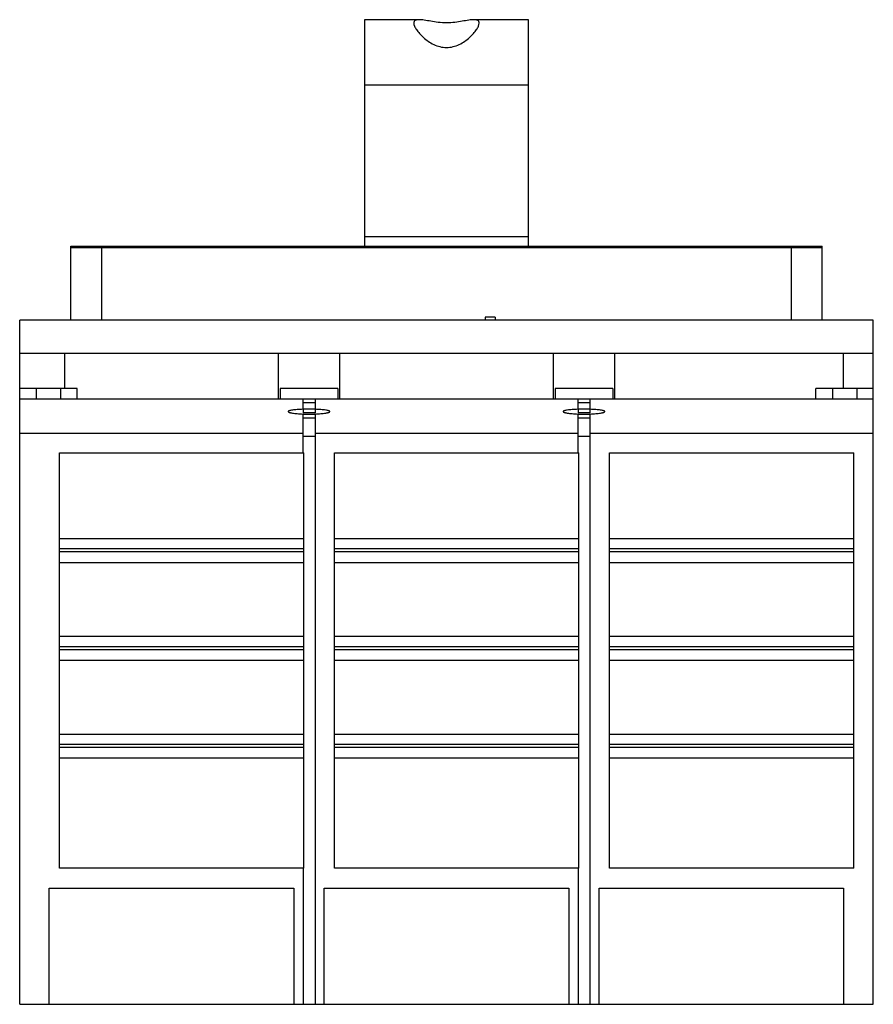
# Model space of a CAD drawing. Header units: millimetres. Extents: x 21 to 161, y 45 to 206.
import ezdxf

# ---------------------------------------------------------------- set-up
doc = ezdxf.new("R2010")
doc.units = ezdxf.units.MM
doc.header["$LTSCALE"] = 16.279879
doc.layers.get('0').update_dxf_attribs({"linetype": 'CONTINUOUS'})

msp = doc.modelspace()

# ---------------------------------------------------------------- linework, layer by layer
at = {"color": 7, "linetype": 'Continuous'}
for p, q in [((77.34, 206.08), (77.34, 168.99)), ((86.26, 206.08), (77.34, 206.08)), ((104.14, 206.08), (95.22, 206.08)), ((104.14, 168.99), (104.14, 206.08)), ((104.14, 195.37), (77.34, 195.37)), ((104.14, 170.56), (77.34, 170.56)), ((29.26, 156.89), (29.26, 168.99)), ((29.26, 168.99), (152.22, 168.99)), ((29.26, 168.79), (152.22, 168.79)), ((34.26, 168.79), (34.26, 156.89)), ((59.32, 168.79), (59.32, 168.99)), ((64.32, 168.79), (64.32, 168.99)), ((117.17, 168.79), (117.17, 168.99)), ((122.17, 168.99), (122.17, 168.79)), ((147.22, 156.89), (147.22, 168.79)), ((152.22, 156.89), (152.22, 168.99)), ((20.89, 44.89), (20.89, 156.89)), ((160.59, 156.89), (20.89, 156.89)), ((97.09, 157.39), (97.09, 156.89)), ((98.69, 157.39), (97.09, 157.39)), ((98.69, 157.39), (98.69, 156.89)), ((160.59, 44.89), (160.59, 156.89)), ((20.89, 151.49), (160.59, 151.49)), ((28.24, 151.49), (28.24, 145.69)), ((63.24, 143.99), (63.24, 151.49)), ((73.24, 151.49), (73.24, 143.99)), ((108.24, 143.99), (108.24, 151.49)), ((118.24, 151.49), (118.24, 143.99)), ((155.74, 145.69), (155.74, 151.49)), ((30.29, 145.69), (20.89, 145.69)), ((23.59, 145.69), (23.59, 143.99)), ((27.59, 145.69), (27.59, 143.99)), ((30.29, 143.99), (30.29, 145.69)), ((63.54, 145.69), (63.54, 143.99)), ((72.94, 145.69), (63.54, 145.69)), ((72.94, 145.69), (72.94, 143.99)), ((108.54, 145.69), (108.54, 143.99)), ((117.94, 145.69), (108.54, 145.69)), ((117.94, 145.69), (117.94, 143.99)), ((160.59, 145.69), (151.19, 145.69)), ((151.19, 143.99), (151.19, 145.69)), ((153.89, 145.69), (153.89, 143.99)), ((157.89, 145.69), (157.89, 143.99)), ((20.89, 143.99), (160.59, 143.99)), ((67.27, 142.36), (67.27, 143.99)), ((69.22, 143.99), (69.22, 142.36)), ((112.27, 142.36), (112.27, 143.99)), ((114.22, 143.99), (114.22, 142.36)), ((67.27, 143.39), (69.22, 143.39)), ((67.27, 142.36), (69.22, 142.36)), ((67.27, 142.3), (67.27, 141.69)), ((69.22, 142.3), (69.22, 141.69)), ((112.27, 143.39), (114.22, 143.39)), ((112.27, 142.36), (114.22, 142.36)), ((112.27, 142.3), (112.27, 141.69)), ((114.22, 142.3), (114.22, 141.69)), ((69.22, 141.72), (67.27, 141.72)), ((67.27, 135.19), (67.27, 141.44)), ((69.22, 141.44), (67.27, 141.44)), ((67.27, 140.9), (69.22, 140.9)), ((69.22, 141.44), (69.22, 44.89)), ((114.22, 141.72), (112.27, 141.72)), ((112.27, 135.19), (112.27, 141.44)), ((114.22, 141.44), (112.27, 141.44)), ((112.27, 140.9), (114.22, 140.9)), ((114.22, 141.44), (114.22, 44.89)), ((67.27, 138.33), (20.89, 138.33)), ((69.22, 137.84), (67.27, 137.84)), ((112.27, 138.33), (69.22, 138.33)), ((114.22, 137.84), (112.27, 137.84)), ((160.59, 138.33), (114.22, 138.33)), ((27.39, 67.19), (27.39, 135.19)), ((27.39, 135.19), (67.39, 135.19)), ((67.39, 67.19), (67.39, 135.19)), ((72.39, 67.19), (72.39, 135.19)), ((72.39, 135.19), (112.39, 135.19)), ((112.39, 67.19), (112.39, 135.19)), ((117.39, 135.19), (157.39, 135.19)), ((117.39, 67.19), (117.39, 135.19)), ((157.39, 67.19), (157.39, 135.19)), ((27.39, 121.14), (67.39, 121.14)), ((72.39, 121.14), (112.39, 121.14)), ((117.39, 121.14), (157.39, 121.14)), ((67.39, 119.44), (27.39, 119.44)), ((112.39, 119.44), (72.39, 119.44)), ((157.39, 119.44), (117.39, 119.44)), ((67.39, 118.94), (27.39, 118.94)), ((112.39, 118.94), (72.39, 118.94)), ((157.39, 118.94), (117.39, 118.94)), ((27.39, 117.24), (67.39, 117.24)), ((72.39, 117.24), (112.39, 117.24)), ((117.39, 117.24), (157.39, 117.24)), ((27.39, 105.14), (67.39, 105.14)), ((72.39, 105.14), (112.39, 105.14)), ((117.39, 105.14), (157.39, 105.14)), ((67.39, 103.44), (27.39, 103.44)), ((112.39, 103.44), (72.39, 103.44)), ((157.39, 103.44), (117.39, 103.44)), ((67.39, 102.94), (27.39, 102.94)), ((112.39, 102.94), (72.39, 102.94)), ((157.39, 102.94), (117.39, 102.94)), ((27.39, 101.24), (67.39, 101.24)), ((72.39, 101.24), (112.39, 101.24)), ((117.39, 101.24), (157.39, 101.24)), ((27.39, 89.14), (67.39, 89.14)), ((72.39, 89.14), (112.39, 89.14)), ((117.39, 89.14), (157.39, 89.14)), ((67.39, 87.44), (27.39, 87.44)), ((112.39, 87.44), (72.39, 87.44)), ((157.39, 87.44), (117.39, 87.44)), ((67.39, 86.94), (27.39, 86.94)), ((112.39, 86.94), (72.39, 86.94)), ((157.39, 86.94), (117.39, 86.94)), ((27.39, 85.24), (67.39, 85.24)), ((72.39, 85.24), (112.39, 85.24)), ((117.39, 85.24), (157.39, 85.24)), ((67.39, 67.19), (27.39, 67.19)), ((67.27, 67.19), (67.27, 44.89)), ((112.39, 67.19), (72.39, 67.19)), ((112.27, 67.19), (112.27, 44.89)), ((157.39, 67.19), (117.39, 67.19)), ((25.74, 44.89), (25.74, 63.89)), ((25.74, 63.89), (65.74, 63.89)), ((65.74, 63.89), (65.74, 44.89)), ((70.74, 63.89), (110.74, 63.89)), ((70.74, 44.89), (70.74, 63.89)), ((110.74, 63.89), (110.74, 44.89)), ((115.74, 63.89), (155.74, 63.89)), ((115.74, 44.89), (115.74, 63.89)), ((155.74, 63.89), (155.74, 44.89)), ((20.89, 44.89), (160.59, 44.89))]:
    msp.add_line(p, q, dxfattribs=at)
for centre, radius, start, end in [((68.24, 114.41), 27.91, 87.9977, 92.0023), ((113.24, 114.41), 27.91, 87.9977, 92.0023), ((68.24, 113.89), 27.82, 87.9917, 92.0083), ((68.24, 168.72), 27.82, 267.9917, 272.0083), ((113.24, 113.89), 27.82, 87.9917, 92.0083), ((113.24, 168.72), 27.82, 267.9917, 272.0083)]:
    msp.add_arc(centre, radius, start, end, dxfattribs=at)
for points, knots in [([(86.26, 206.08), (86.14, 206.08), (85.92, 206.07), (85.62, 205.98), (85.42, 205.78), (85.39, 205.6), (85.39, 205.51)], [0, 0, 0, 0, 0.314108, 0.563718, 0.774518, 1, 1, 1, 1]), ([(85.39, 205.51), (85.39, 205.35), (85.5, 204.97), (85.83, 204.4), (86.33, 203.78), (86.98, 203.14), (87.75, 202.53), (88.65, 202), (89.66, 201.63), (90.74, 201.48), (91.82, 201.63), (92.83, 202), (93.73, 202.53), (94.5, 203.14), (95.15, 203.78), (95.65, 204.4), (95.98, 204.97), (96.09, 205.35), (96.09, 205.51)], [0, 0, 0, 0, 0.034503, 0.081293, 0.138559, 0.203549, 0.273777, 0.347443, 0.423201, 0.499998, 0.576797, 0.652557, 0.726238, 0.796454, 0.861416, 0.918691, 0.965488, 1, 1, 1, 1]), ([(95.22, 206.08), (94.94, 206.08), (94.3, 206), (93.27, 205.81), (92.07, 205.61), (90.74, 205.52), (89.42, 205.61), (88.21, 205.81), (87.18, 206), (86.54, 206.08), (86.26, 206.08)], [0, 0, 0, 0, 0.09322, 0.210912, 0.348798, 0.5, 0.651202, 0.789088, 0.90678, 1, 1, 1, 1]), ([(96.09, 205.51), (96.09, 205.6), (96.06, 205.78), (95.86, 205.98), (95.56, 206.07), (95.34, 206.08), (95.22, 206.08)], [0, 0, 0, 0, 0.225482, 0.436282, 0.685891, 1, 1, 1, 1]), ([(67.27, 142.3), (66.94, 142.29), (66.35, 142.26), (65.67, 142.19), (65.28, 142.13), (65.11, 142.09), (65.02, 142.06), (64.94, 142.03), (64.88, 142), (64.84, 141.96), (64.84, 141.93)], [0, 0, 0, 0, 0.393088, 0.706784, 0.824265, 0.871859, 0.91183, 0.944174, 0.969088, 1, 1, 1, 1]), ([(64.84, 141.93), (64.84, 141.91), (64.88, 141.87), (64.94, 141.83), (65.02, 141.8), (65.11, 141.77), (65.28, 141.73), (65.67, 141.65), (66.35, 141.57), (66.94, 141.54), (67.27, 141.53)], [0, 0, 0, 0, 0.031194, 0.056315, 0.088849, 0.128977, 0.176683, 0.294238, 0.607749, 1, 1, 1, 1]), ([(71.64, 141.93), (71.64, 141.96), (71.6, 142), (71.54, 142.03), (71.46, 142.06), (71.37, 142.09), (71.2, 142.13), (70.81, 142.19), (70.13, 142.26), (69.54, 142.29), (69.22, 142.3)], [0, 0, 0, 0, 0.030916, 0.055832, 0.088173, 0.128136, 0.17572, 0.293181, 0.606904, 1, 1, 1, 1]), ([(69.22, 141.53), (69.54, 141.54), (70.13, 141.57), (70.81, 141.65), (71.2, 141.73), (71.37, 141.77), (71.46, 141.8), (71.54, 141.83), (71.6, 141.87), (71.64, 141.91), (71.64, 141.93)], [0, 0, 0, 0, 0.392243, 0.705726, 0.823302, 0.871018, 0.911153, 0.943691, 0.968809, 1, 1, 1, 1]), ([(112.27, 142.3), (111.94, 142.29), (111.35, 142.26), (110.67, 142.19), (110.28, 142.13), (110.11, 142.09), (110.02, 142.06), (109.94, 142.03), (109.88, 142), (109.84, 141.96), (109.84, 141.93)], [0, 0, 0, 0, 0.393088, 0.706784, 0.824265, 0.871859, 0.91183, 0.944174, 0.969088, 1, 1, 1, 1]), ([(109.84, 141.93), (109.84, 141.91), (109.88, 141.87), (109.94, 141.83), (110.02, 141.8), (110.11, 141.77), (110.28, 141.73), (110.67, 141.65), (111.35, 141.57), (111.94, 141.54), (112.27, 141.53)], [0, 0, 0, 0, 0.031194, 0.056315, 0.088849, 0.128977, 0.176683, 0.294238, 0.607749, 1, 1, 1, 1]), ([(116.64, 141.93), (116.64, 141.96), (116.6, 142), (116.54, 142.03), (116.46, 142.06), (116.37, 142.09), (116.2, 142.13), (115.81, 142.19), (115.13, 142.26), (114.54, 142.29), (114.22, 142.3)], [0, 0, 0, 0, 0.030916, 0.055832, 0.088173, 0.128136, 0.17572, 0.293181, 0.606904, 1, 1, 1, 1]), ([(114.22, 141.53), (114.54, 141.54), (115.13, 141.57), (115.81, 141.65), (116.2, 141.73), (116.37, 141.77), (116.46, 141.8), (116.54, 141.83), (116.6, 141.87), (116.64, 141.91), (116.64, 141.93)], [0, 0, 0, 0, 0.392243, 0.705726, 0.823302, 0.871018, 0.911153, 0.943691, 0.968809, 1, 1, 1, 1])]:
    msp.add_open_spline(points, degree=3, knots=knots, dxfattribs=at)

doc.saveas('drawing.dxf')
